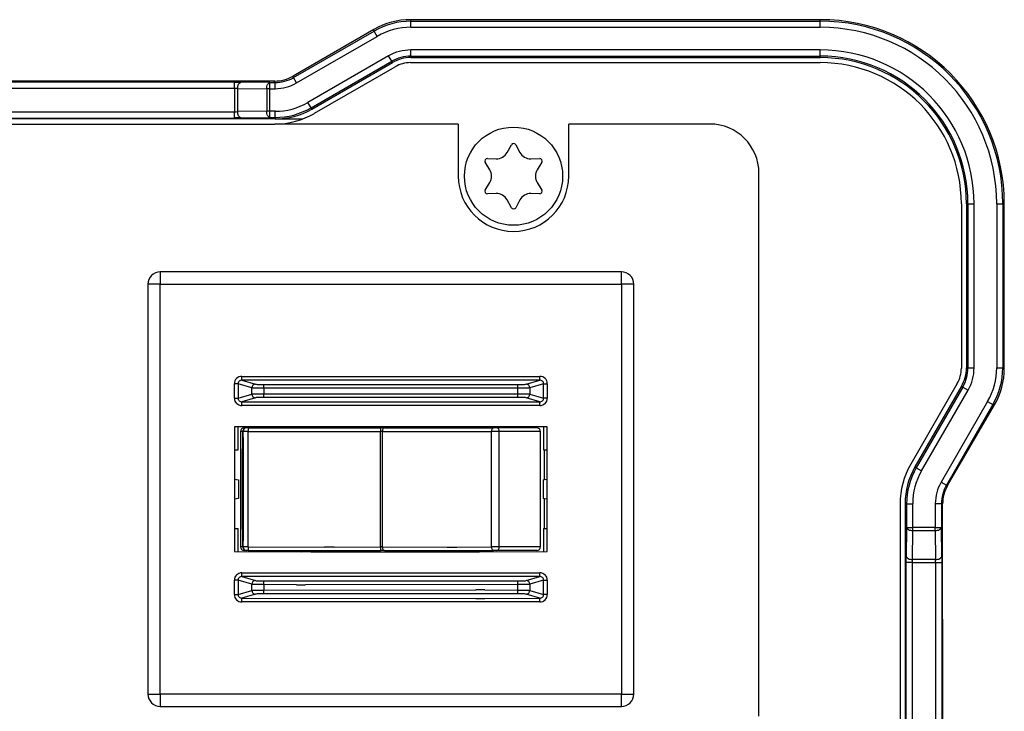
# Model space of a CAD drawing. Header units: millimetres. Extents: x -429 to -189, y 22 to 228.
# Tile 5 of 5: x -270 to -189, y 172 to 228. Entities that reach past the tile are written whole.
import ezdxf

# ---------------------------------------------------------------- set-up
doc = ezdxf.new("R2010")
doc.units = ezdxf.units.MM

# ---------------------------------------------------------------- blocks, each defined once
blk = doc.blocks.new('Blechschraube_ISO14585-ST4_2x16_8__17', base_point=(-233.349, 211.466))
at = {"color": 7, "linetype": 'Continuous'}
blk.add_circle((-229.349, 215.466), 4, dxfattribs=at)
blk = doc.blocks.new('Typenschild-PSU-Odin__18', base_point=(-389.349, 210.966))
at = {"color": 7, "linetype": 'Continuous'}
for p, q in [((-369.349, 219.716), (-249.349, 219.716)), ((-249.349, 219.716), (-248.813, 219.716)), ((-233.849, 219.716), (-248.813, 219.716)), ((-233.849, 219.716), (-233.849, 217.164)), ((-233.849, 217.164), (-233.849, 216.717)), ((-233.849, 216.717), (-233.849, 215.466))]:
    blk.add_line(p, q, dxfattribs=at)
blk.add_arc((-229.349, 215.466), 4.5, 180, 270, dxfattribs=at)
blk = doc.blocks.new('Verbindungsteil_1__22', base_point=(-429.349, 21.784))
at = {"color": 7, "linetype": 'Continuous'}
for p, q in [((-204.349, 228.216), (-237.742, 228.216)), ((-240.741, 227.412), (-247.313, 223.618)), ((-248.813, 223.216), (-369.885, 223.216)), ((-189.349, 199.823), (-189.349, 213.216)), ((-193.977, 190.26), (-190.153, 196.824)), ((-194.349, 163.283), (-194.379, 188.76))]:
    blk.add_line(p, q, dxfattribs=at)
at = {"color": 1, "linetype": 'Continuous'}
for p, q in [((-237.742, 228.216), (-237.709, 228.094)), ((-204.349, 228.094), (-204.349, 228.216)), ((-204.349, 227.594), (-204.349, 228.094)), ((-240.708, 227.29), (-240.741, 227.412)), ((-248.826, 223.163), (-248.813, 223.216)), ((-247.313, 223.618), (-247.327, 223.554)), ((-272.531, 220.696), (-252.095, 220.714)), ((-189.971, 213.216), (-189.471, 213.216)), ((-189.471, 213.216), (-189.349, 213.216)), ((-189.471, 199.856), (-189.349, 199.823)), ((-190.153, 196.824), (-190.275, 196.857))]:
    blk.add_line(p, q, dxfattribs=at)
at = {"color": 7, "linetype": 'Continuous'}
for centre, radius, start, end in [((-237.742, 222.217), 5.999, 90, 120), ((-204.349, 213.216), 15, 0, 90), ((-248.813, 226.216), 3, 270, 300), ((-195.348, 199.823), 5.999, 330, 0), ((-191.379, 188.76), 3, 150, 180)]:
    blk.add_arc(centre, radius, start, end, dxfattribs=at)
at = {"color": 1, "linetype": 'Continuous'}
blk.add_arc((-252.095, 223.714), 3, 270, 275.05639, dxfattribs=at)
blk = doc.blocks.new('Verbindungsteil_2__23', base_point=(-429.349, 21.784))
at = {"color": 7, "linetype": 'Continuous'}
for p, q in [((-204.349, 228.216), (-237.742, 228.216)), ((-240.741, 227.412), (-247.313, 223.618)), ((-245.79, 220.933), (-239.218, 224.727)), ((-237.718, 225.129), (-204.349, 225.129)), ((-248.813, 223.216), (-369.885, 223.216)), ((-248.79, 220.129), (-369.908, 220.129)), ((-248.79, 220.129), (-246.534, 220.129)), ((-192.436, 213.216), (-192.436, 199.847)), ((-189.349, 199.823), (-189.349, 213.216)), ((-192.838, 198.347), (-196.632, 191.775)), ((-193.977, 190.26), (-190.153, 196.824)), ((-197.436, 188.775), (-197.436, 64.657)), ((-194.349, 163.283), (-194.379, 188.76))]:
    blk.add_line(p, q, dxfattribs=at)
at = {"color": 1, "linetype": 'Continuous'}
for p, q in [((-237.742, 228.216), (-237.709, 228.094)), ((-237.709, 228.094), (-204.349, 228.094)), ((-237.709, 227.594), (-237.709, 228.094)), ((-204.349, 228.094), (-204.349, 228.216)), ((-204.349, 227.594), (-204.349, 228.094)), ((-247.28, 223.496), (-240.708, 227.29)), ((-240.708, 227.29), (-240.741, 227.412)), ((-240.458, 226.857), (-240.708, 227.29)), ((-237.709, 227.594), (-204.349, 227.594)), ((-247.03, 223.063), (-240.458, 226.857)), ((-204.349, 225.751), (-237.718, 225.751)), ((-237.718, 225.251), (-237.718, 225.751)), ((-204.349, 225.251), (-204.349, 225.751)), ((-239.529, 225.266), (-246.101, 221.472)), ((-245.851, 221.038), (-239.279, 224.833)), ((-239.279, 224.833), (-239.529, 225.266)), ((-239.279, 224.833), (-239.218, 224.727)), ((-237.718, 225.251), (-204.349, 225.251)), ((-237.718, 225.129), (-237.718, 225.251)), ((-204.349, 225.129), (-204.349, 225.251)), ((-252.081, 223.12), (-366.617, 223.12)), ((-252.081, 222.62), (-252.081, 223.12)), ((-249.215, 223.094), (-251.581, 223.118)), ((-248.826, 223.163), (-248.813, 223.216)), ((-248.826, 223.163), (-248.78, 223.094)), ((-247.313, 223.618), (-247.327, 223.554)), ((-247.28, 223.496), (-247.327, 223.554)), ((-247.03, 223.063), (-247.28, 223.496)), ((-252.081, 222.62), (-366.617, 222.62)), ((-252.081, 222.62), (-252.095, 220.714)), ((-251.831, 222.618), (-249.465, 222.594)), ((-251.831, 220.725), (-251.831, 222.618)), ((-249.215, 222.594), (-249.465, 222.594)), ((-249.465, 222.594), (-249.465, 220.751)), ((-249.215, 223.094), (-248.78, 223.094)), ((-249.215, 222.594), (-249.215, 223.094)), ((-249.215, 222.594), (-248.78, 222.594)), ((-249.215, 220.751), (-249.215, 222.594)), ((-248.78, 222.594), (-248.78, 223.094)), ((-272.531, 220.696), (-252.095, 220.714)), ((-252.081, 220.225), (-252.095, 220.714)), ((-249.465, 220.751), (-251.831, 220.725)), ((-249.215, 220.751), (-249.465, 220.751)), ((-248.79, 220.751), (-249.215, 220.751)), ((-249.215, 220.251), (-249.215, 220.751)), ((-248.79, 220.251), (-248.79, 220.751)), ((-245.851, 221.038), (-246.101, 221.472)), ((-245.79, 220.933), (-245.851, 221.038)), ((-272.884, 220.197), (-252.081, 220.225)), ((-251.581, 220.227), (-249.215, 220.251)), ((-249.215, 220.251), (-248.79, 220.251)), ((-248.79, 220.251), (-248.79, 220.129)), ((-192.436, 213.216), (-192.314, 213.216)), ((-192.314, 213.216), (-192.314, 199.847)), ((-192.314, 213.216), (-191.814, 213.216)), ((-191.814, 199.847), (-191.814, 213.216)), ((-189.971, 213.216), (-189.471, 213.216)), ((-189.971, 213.216), (-189.971, 199.856)), ((-189.471, 213.216), (-189.349, 213.216)), ((-189.471, 213.216), (-189.471, 199.856)), ((-192.314, 199.847), (-192.436, 199.847)), ((-192.314, 199.847), (-191.814, 199.847)), ((-189.971, 199.856), (-189.471, 199.856)), ((-189.471, 199.856), (-189.349, 199.823)), ((-192.732, 198.286), (-196.526, 191.714)), ((-192.838, 198.347), (-192.732, 198.286)), ((-192.732, 198.286), (-192.299, 198.036)), ((-196.093, 191.464), (-192.299, 198.036)), ((-190.708, 197.107), (-194.502, 190.535)), ((-190.275, 196.857), (-194.069, 190.285)), ((-190.708, 197.107), (-190.275, 196.857)), ((-190.153, 196.824), (-190.275, 196.857)), ((-196.526, 191.714), (-196.632, 191.775)), ((-196.526, 191.714), (-196.093, 191.464)), ((-194.502, 190.535), (-194.069, 190.285)), ((-193.977, 190.26), (-194.069, 190.285)), ((-197.436, 188.775), (-197.314, 188.775)), ((-197.314, 188.775), (-197.314, 186.85)), ((-197.314, 188.775), (-196.814, 188.775)), ((-196.814, 186.85), (-196.814, 188.775)), ((-194.971, 188.785), (-194.971, 186.85)), ((-194.971, 188.785), (-194.471, 188.785)), ((-194.471, 188.785), (-194.379, 188.76)), ((-194.471, 188.785), (-194.471, 186.85)), ((-197.314, 186.85), (-197.338, 184.484)), ((-197.314, 186.85), (-196.814, 186.85)), ((-196.838, 184.234), (-196.814, 186.6)), ((-196.814, 186.6), (-196.814, 186.85)), ((-194.971, 186.85), (-196.814, 186.85)), ((-196.814, 186.6), (-194.971, 186.6)), ((-194.971, 186.6), (-194.971, 186.85)), ((-194.971, 186.85), (-194.471, 186.85)), ((-194.971, 186.6), (-194.947, 184.234)), ((-194.447, 184.484), (-194.471, 186.85)), ((-196.84, 183.984), (-197.34, 183.984)), ((-197.34, 69.448), (-197.34, 183.984)), ((-196.84, 183.984), (-194.945, 183.984)), ((-196.84, 69.448), (-196.84, 183.984)), ((-194.947, 184.234), (-196.838, 184.234)), ((-194.945, 183.984), (-194.445, 183.984)), ((-194.945, 183.984), (-194.945, 69.448)), ((-194.445, 183.984), (-194.445, 69.448))]:
    blk.add_line(p, q, dxfattribs=at)
at = {"color": 7, "linetype": 'Continuous'}
for centre, radius, start, end in [((-237.742, 222.217), 5.999, 90, 120), ((-204.349, 213.216), 15, 0, 90), ((-204.349, 213.216), 14.878, 0, 90), ((-237.718, 222.129), 3.122, 90, 120), ((-237.718, 222.129), 3, 90, 120), ((-204.349, 213.216), 12.035, 0, 90), ((-204.349, 213.216), 11.913, 0, 90), ((-248.813, 226.216), 3, 270, 300), ((-248.78, 226.093), 5.842, 269.90662, 300.09338), ((-248.78, 226.093), 5.964, 269.90853, 300.09147), ((-195.436, 199.847), 3, 330, 0), ((-195.436, 199.847), 3.122, 330, 0), ((-195.348, 199.823), 5.999, 330, 0), ((-191.436, 188.775), 6, 150, 180), ((-191.436, 188.775), 5.878, 150, 180), ((-191.379, 188.76), 3, 150, 180)]:
    blk.add_arc(centre, radius, start, end, dxfattribs=at)
at = {"color": 1, "linetype": 'Continuous'}
for centre, radius, start, end in [((-237.718, 222.129), 5.965, 89.91211, 120.08789), ((-237.718, 222.129), 5.465, 89.90407, 120.09593), ((-204.349, 213.216), 14.378, 0, 90), ((-237.718, 222.129), 3.622, 90, 120), ((-204.349, 213.216), 12.535, 0, 90), ((-248.78, 226.093), 3, 269.99991, 300.00009), ((-248.78, 226.093), 3.499, 269.99993, 300.00007), ((-252.095, 223.714), 3, 270, 275.05639), ((-248.78, 226.093), 5.342, 269.89788, 300.10212), ((-195.436, 199.847), 3.622, 330, 0), ((-195.436, 199.847), 5.465, 329.90407, 0.09593), ((-195.436, 199.847), 5.965, 329.91211, 0.08789), ((-191.436, 188.775), 5.378, 150, 180), ((-191.436, 188.775), 3.535, 150.15426, 179.84574), ((-191.436, 188.775), 3.035, 150.17967, 179.82033)]:
    blk.add_arc(centre, radius, start, end, dxfattribs=at)
for points, knots in [([(-252.081, 223.12), (-252.037, 223.12), (-251.951, 223.12), (-251.821, 223.12), (-251.698, 223.115), (-251.618, 223.117), (-251.581, 223.118)], [0, 0, 0, 0, 0.1305272, 0.2588225, 0.3903046, 0.5000355, 0.5000355, 0.5000355, 0.5000355]), ([(-251.831, 222.618), (-251.826, 222.747), (-251.819, 222.958), (-251.648, 223.073), (-251.581, 223.118)], [0, 0, 0, 0, 0.3586328, 0.588879, 0.588879, 0.588879, 0.588879]), ([(-251.831, 222.618), (-251.837, 222.618), (-251.85, 222.618), (-251.876, 222.618), (-251.91, 222.619), (-251.945, 222.619), (-251.973, 222.62), (-252.007, 222.62), (-252.043, 222.62), (-252.072, 222.62), (-252.081, 222.62)], [0, 0, 0, 0, 0.0191121, 0.0382243, 0.0787946, 0.1206037, 0.1419861, 0.1633685, 0.2229386, 0.250015, 0.250015, 0.250015, 0.250015]), ([(-249.465, 222.594), (-249.46, 222.723), (-249.453, 222.934), (-249.282, 223.049), (-249.215, 223.094)], [0, 0, 0, 0, 0.3586328, 0.588879, 0.588879, 0.588879, 0.588879]), ([(-251.581, 220.227), (-251.648, 220.272), (-251.818, 220.386), (-251.826, 220.597), (-251.831, 220.725)], [0, 0, 0, 0, 0.2300854, 0.5871491, 0.5871491, 0.5871491, 0.5871491]), ([(-249.215, 220.251), (-249.282, 220.296), (-249.453, 220.41), (-249.46, 220.622), (-249.465, 220.751)], [0, 0, 0, 0, 0.2302893, 0.5889315, 0.5889315, 0.5889315, 0.5889315]), ([(-251.581, 220.227), (-251.618, 220.228), (-251.698, 220.229), (-251.821, 220.225), (-251.951, 220.225), (-252.037, 220.225), (-252.081, 220.225)], [0, 0, 0, 0, 0.1097309, 0.2412131, 0.3695084, 0.5000355, 0.5000355, 0.5000355, 0.5000355]), ([(-197.314, 186.85), (-197.269, 186.783), (-197.155, 186.612), (-196.943, 186.605), (-196.814, 186.6)], [0, 0, 0, 0, 0.2302462, 0.588879, 0.588879, 0.588879, 0.588879]), ([(-194.971, 186.6), (-194.842, 186.605), (-194.63, 186.612), (-194.516, 186.783), (-194.471, 186.85)], [0, 0, 0, 0, 0.3586421, 0.5889315, 0.5889315, 0.5889315, 0.5889315]), ([(-197.34, 183.984), (-197.34, 184.033), (-197.34, 184.119), (-197.34, 184.249), (-197.336, 184.367), (-197.337, 184.447), (-197.338, 184.484)], [0, 0, 0, 0, 0.1455546, 0.2588225, 0.3903046, 0.5000355, 0.5000355, 0.5000355, 0.5000355]), ([(-197.338, 184.484), (-197.293, 184.417), (-197.179, 184.246), (-196.967, 184.239), (-196.838, 184.234)], [0, 0, 0, 0, 0.2302462, 0.588879, 0.588879, 0.588879, 0.588879]), ([(-196.84, 183.984), (-196.84, 183.991), (-196.84, 184.006), (-196.84, 184.035), (-196.84, 184.07), (-196.84, 184.106), (-196.839, 184.134), (-196.839, 184.167), (-196.838, 184.2), (-196.838, 184.226), (-196.838, 184.234)], [0, 0, 0, 0, 0.0216608, 0.0433216, 0.0865766, 0.1294114, 0.1504191, 0.1714269, 0.2258574, 0.2500149, 0.2500149, 0.2500149, 0.2500149]), ([(-194.947, 184.234), (-194.818, 184.239), (-194.607, 184.246), (-194.492, 184.417), (-194.447, 184.484)], [0, 0, 0, 0, 0.3586328, 0.588879, 0.588879, 0.588879, 0.588879]), ([(-194.945, 183.984), (-194.945, 183.991), (-194.945, 184.006), (-194.945, 184.035), (-194.945, 184.07), (-194.946, 184.106), (-194.946, 184.134), (-194.946, 184.167), (-194.947, 184.2), (-194.947, 184.226), (-194.947, 184.234)], [0, 0, 0, 0, 0.0216608, 0.0433216, 0.0865766, 0.1294114, 0.1504191, 0.1714269, 0.2258574, 0.2500149, 0.2500149, 0.2500149, 0.2500149]), ([(-194.447, 184.484), (-194.447, 184.44), (-194.446, 184.36), (-194.446, 184.242), (-194.445, 184.119), (-194.445, 184.033), (-194.445, 183.984)], [0, 0, 0, 0, 0.1312758, 0.2411851, 0.3544536, 0.5000075, 0.5000075, 0.5000075, 0.5000075])]:
    blk.add_open_spline(points, degree=3, knots=knots, dxfattribs=at)
blk = doc.blocks.new('Gehaeuseschale-oben-Einbaudummy__24', base_point=(-409.36, 148.716))
at = {"color": 7, "linetype": 'Continuous'}
for p, q in [((-209.349, 184.216), (-209.349, 188.466)), ((-209.349, 179.966), (-209.349, 184.216)), ((-209.349, 175.716), (-209.349, 179.966)), ((-209.349, 171.466), (-209.349, 175.716))]:
    blk.add_line(p, q, dxfattribs=at)
blk = doc.blocks.new('Blechschraube_ISO14585-ST4_2x16_12__25', base_point=(-233.349, 211.466))
at = {"color": 7, "linetype": 'Continuous'}
for p, q in [((-229.863, 217.406), (-229.525, 218.032)), ((-229.173, 218.032), (-228.835, 217.406)), ((-231.483, 216.902), (-230.772, 216.881)), ((-227.926, 216.881), (-227.215, 216.902)), ((-231.286, 215.991), (-231.659, 216.597)), ((-227.038, 216.597), (-227.412, 215.991)), ((-231.659, 214.335), (-231.286, 214.941)), ((-227.412, 214.941), (-227.038, 214.335)), ((-230.772, 214.051), (-231.483, 214.03)), ((-229.525, 212.9), (-229.863, 213.526)), ((-228.835, 213.526), (-229.173, 212.9)), ((-227.215, 214.03), (-227.926, 214.051))]:
    blk.add_line(p, q, dxfattribs=at)
blk.add_circle((-229.349, 215.466), 4, dxfattribs=at)
for centre, radius, start, end in [((-229.349, 217.937), 0.2, 90, 151.68046), ((-229.349, 217.937), 0.2, 28.32055, 90), ((-231.489, 216.702), 0.2, 88.32056, 211.68046), ((-230.743, 217.88), 1, 268.31954, 331.68046), ((-227.955, 217.88), 1, 208.31954, 271.68046), ((-227.209, 216.702), 0.2, 328.32056, 91.68046), ((-232.137, 215.466), 1, 328.31954, 31.68046), ((-226.561, 215.466), 1, 148.31954, 211.68046), ((-231.489, 214.23), 0.2, 148.32055, 271.68046), ((-227.209, 214.23), 0.2, 268.32055, 31.68046), ((-230.743, 213.052), 1, 28.31954, 91.68046), ((-227.955, 213.052), 1, 88.31954, 151.68046), ((-229.349, 212.995), 0.2, 208.32056, 270), ((-229.349, 212.995), 0.2, 270, 331.68046)]:
    blk.add_arc(centre, radius, start, end, dxfattribs=at)
blk = doc.blocks.new('Frontschild-Odin-PSU__26', base_point=(-409.36, 144.716))
at = {"color": 7, "linetype": 'Continuous'}
for p, q in [((-369.349, 219.716), (-249.349, 219.716)), ((-249.349, 219.716), (-248.813, 219.716)), ((-233.849, 219.716), (-248.813, 219.716)), ((-233.849, 219.716), (-233.849, 217.164)), ((-213.349, 219.716), (-224.849, 219.716)), ((-224.849, 215.466), (-224.849, 219.716)), ((-233.849, 217.164), (-233.849, 216.717)), ((-233.849, 216.717), (-233.849, 215.466)), ((-209.349, 188.466), (-209.349, 215.716)), ((-209.349, 184.216), (-209.349, 188.466)), ((-209.349, 179.966), (-209.349, 184.216)), ((-209.349, 175.716), (-209.349, 179.966)), ((-209.349, 171.466), (-209.349, 175.716))]:
    blk.add_line(p, q, dxfattribs=at)
for centre, radius, start, end in [((-213.349, 215.716), 4, 0, 90), ((-229.349, 215.466), 4.5, 180, 270), ((-229.349, 215.466), 4.5, 270, 0)]:
    blk.add_arc(centre, radius, start, end, dxfattribs=at)
blk = doc.blocks.new('2192079__27', base_point=(-233.607, 184.861))
at = {"color": 7, "linetype": 'Continuous'}
for p, q in [((-233.607, 184.861), (-232.849, 184.861)), ((-232.849, 184.861), (-232.136, 184.861))]:
    blk.add_line(p, q, dxfattribs=at)
blk = doc.blocks.new('2156949__28', base_point=(-247.034, 181.761))
at = {"color": 1, "linetype": 'Continuous'}
for p, q in [((-246.294, 182.861), (-247.034, 182.861)), ((-247.034, 182.161), (-246.664, 182.161)), ((-246.664, 182.161), (-246.294, 182.161)), ((-232.064, 181.761), (-232.429, 181.761)), ((-231.699, 181.761), (-232.064, 181.761))]:
    blk.add_line(p, q, dxfattribs=at)
blk = doc.blocks.new('2156949_1__29', base_point=(-247.034, 181.061))
at = {"color": 1, "linetype": 'Continuous'}
for p, q in [((-244.031, 185.241), (-244.764, 185.241)), ((-243.962, 185.241), (-244.031, 185.241)), ((-234.766, 185.241), (-234.697, 185.241)), ((-234.697, 185.241), (-233.964, 185.241)), ((-247.034, 182.161), (-246.664, 182.161)), ((-246.664, 182.161), (-246.294, 182.161)), ((-232.064, 181.761), (-232.429, 181.761)), ((-231.699, 181.761), (-232.064, 181.761)), ((-232.434, 181.061), (-231.694, 181.061))]:
    blk.add_line(p, q, dxfattribs=at)
at = {"color": 7, "linetype": 'Continuous'}
blk.add_line((-237.747, 184.966), (-237.747, 184.891), dxfattribs=at)
blk = doc.blocks.new('2192079_1', base_point=(-246.592, 184.861))
at = {"color": 7, "linetype": 'Continuous'}
for q in [(-246.592, 184.861), (-245.121, 184.861)]:
    blk.add_line((-245.879, 184.861), q, dxfattribs=at)
blk = doc.blocks.new('Wippschalter__30', base_point=(-251.599, 184.966))
at = {"color": 7, "linetype": 'Continuous'}
for p, q in [((-251.599, 194.666), (-251.599, 185.266)), ((-251.449, 191.866), (-251.422, 194.666)), ((-251.349, 193.716), (-251.382, 194.666)), ((-251.103, 194.966), (-251.299, 194.966)), ((-250.978, 194.966), (-251.103, 194.966)), ((-250.978, 194.966), (-240.924, 194.966)), ((-240.924, 194.966), (-240.205, 194.966)), ((-239.869, 194.966), (-240.205, 194.966)), ((-239.869, 194.966), (-237.774, 194.966)), ((-237.774, 194.966), (-230.98, 194.966)), ((-230.724, 194.966), (-230.98, 194.966)), ((-229.349, 194.966), (-230.724, 194.966)), ((-227.452, 194.966), (-229.349, 194.966)), ((-227.16, 185.266), (-227.16, 194.666)), ((-251.349, 186.216), (-251.349, 193.716)), ((-251.449, 190.716), (-251.449, 191.866)), ((-251.449, 189.216), (-251.449, 190.716)), ((-251.449, 188.066), (-251.449, 189.216)), ((-251.422, 185.266), (-251.449, 188.066)), ((-251.382, 185.266), (-251.349, 186.216)), ((-251.103, 184.966), (-251.299, 184.966)), ((-250.978, 184.966), (-251.103, 184.966)), ((-250.978, 184.966), (-240.924, 184.966)), ((-240.924, 184.966), (-240.205, 184.966)), ((-239.869, 184.966), (-240.205, 184.966)), ((-239.869, 184.966), (-230.98, 184.966)), ((-230.724, 184.966), (-230.98, 184.966)), ((-229.349, 184.966), (-230.724, 184.966)), ((-227.452, 184.966), (-229.349, 184.966))]:
    blk.add_line(p, q, dxfattribs=at)
at = {"color": 1, "linetype": 'Continuous'}
for p, q in [((-251.422, 194.666), (-251.599, 194.666)), ((-250.978, 194.666), (-251.382, 194.666)), ((-250.978, 194.966), (-250.978, 194.666)), ((-250.978, 185.266), (-250.978, 194.666)), ((-250.978, 194.666), (-240.205, 194.666)), ((-240.205, 194.966), (-240.205, 194.666)), ((-240.205, 185.266), (-240.205, 194.666)), ((-240.037, 194.666), (-240.205, 194.666)), ((-240.037, 185.266), (-240.037, 194.666)), ((-240.037, 194.666), (-231.148, 194.666)), ((-231.148, 185.266), (-231.148, 194.666)), ((-230.507, 194.666), (-231.148, 194.666)), ((-230.507, 185.266), (-230.507, 194.666)), ((-227.16, 194.666), (-230.507, 194.666)), ((-251.422, 185.266), (-251.599, 185.266)), ((-250.978, 185.266), (-251.382, 185.266)), ((-250.978, 185.266), (-250.978, 184.966)), ((-250.978, 185.266), (-244.764, 185.241)), ((-244.031, 185.241), (-244.764, 185.241)), ((-243.962, 185.241), (-244.031, 185.241)), ((-243.962, 185.241), (-240.205, 185.266)), ((-240.037, 185.266), (-240.205, 185.266)), ((-240.205, 185.266), (-240.205, 184.966)), ((-240.037, 185.266), (-234.766, 185.241)), ((-234.766, 185.241), (-234.697, 185.241)), ((-234.697, 185.241), (-233.964, 185.241)), ((-233.964, 185.241), (-231.148, 185.266)), ((-230.507, 185.266), (-231.148, 185.266)), ((-227.16, 185.266), (-230.507, 185.266))]:
    blk.add_line(p, q, dxfattribs=at)
at = {"color": 7, "linetype": 'Continuous'}
for centre, radius, start, end in [((-251.299, 194.666), 0.3, 90, 180), ((-251.105, 194.687), 0.278, 89.62518, 184.45451), ((-227.456, 194.67), 0.296, 359.28646, 89.3038), ((-251.299, 185.266), 0.3, 180, 270), ((-251.105, 185.244), 0.278, 175.54549, 270.37483), ((-227.456, 185.262), 0.296, 270.6962, 0.71354)]:
    blk.add_arc(centre, radius, start, end, dxfattribs=at)
at = {"color": 1, "linetype": 'Continuous'}
for centre, start, end in [((-251.124, 194.668), 85.9999, 180.48665), ((-251.124, 185.263), 179.51335, 274.0001)]:
    blk.add_arc(centre, 0.298, start, end, dxfattribs=at)
for points in [[(-251.382, 194.666), (-251.389, 194.666), (-251.402, 194.666), (-251.415, 194.666), (-251.422, 194.666)], [(-251.382, 185.266), (-251.389, 185.266), (-251.402, 185.266), (-251.415, 185.266), (-251.422, 185.266)]]:
    blk.add_open_spline(points, degree=3, dxfattribs=at)
for points, knots in [([(-239.869, 194.966), (-239.915, 194.94), (-240.027, 194.877), (-240.033, 194.745), (-240.037, 194.666)], [0, 0, 0, 0, 0.1476277, 0.3653405, 0.3653405, 0.3653405, 0.3653405]), ([(-230.98, 194.966), (-231.025, 194.94), (-231.137, 194.877), (-231.144, 194.745), (-231.148, 194.666)], [0, 0, 0, 0, 0.1476277, 0.3653405, 0.3653405, 0.3653405, 0.3653405]), ([(-230.507, 194.666), (-230.517, 194.746), (-230.533, 194.89), (-230.665, 194.943), (-230.724, 194.966)], [0, 0, 0, 0, 0.2213779, 0.3979026, 0.3979026, 0.3979026, 0.3979026]), ([(-240.037, 185.266), (-240.033, 185.187), (-240.027, 185.055), (-239.915, 184.991), (-239.869, 184.966)], [0, 0, 0, 0, 0.2177129, 0.3653405, 0.3653405, 0.3653405, 0.3653405]), ([(-231.148, 185.266), (-231.144, 185.187), (-231.137, 185.055), (-231.025, 184.991), (-230.98, 184.966)], [0, 0, 0, 0, 0.2177129, 0.3653405, 0.3653405, 0.3653405, 0.3653405]), ([(-230.724, 184.966), (-230.665, 184.989), (-230.533, 185.042), (-230.517, 185.186), (-230.507, 185.266)], [0, 0, 0, 0, 0.1765246, 0.3979026, 0.3979026, 0.3979026, 0.3979026])]:
    blk.add_open_spline(points, degree=3, knots=knots, dxfattribs=at)
blk = doc.blocks.new('2156469__31', base_point=(-251.449, 190.716))
at = {"color": 7, "linetype": 'Continuous'}
for p, q in [((-251.349, 193.716), (-251.382, 194.666)), ((-227.452, 194.966), (-229.349, 194.966)), ((-251.449, 190.716), (-251.449, 191.866)), ((-226.934, 190.734), (-226.829, 190.752))]:
    blk.add_line(p, q, dxfattribs=at)
blk = doc.blocks.new('2156469__32', base_point=(-251.449, 190.716))
blk.add_blockref('2156469__31', (-251.449, 190.716))
blk = doc.blocks.new('2156951__33', base_point=(-229.349, 184.966))
at = {"color": 7, "linetype": 'Continuous'}
blk.add_line((-227.452, 184.966), (-229.349, 184.966), dxfattribs=at)
blk = doc.blocks.new('2156951_2__34', base_point=(-251.449, 184.966))
at = {"color": 7, "linetype": 'Continuous'}
for p, q in [((-251.449, 188.066), (-251.449, 189.216)), ((-226.829, 189.18), (-226.934, 189.197)), ((-251.382, 185.266), (-251.349, 186.216)), ((-227.452, 184.966), (-229.349, 184.966))]:
    blk.add_line(p, q, dxfattribs=at)
blk = doc.blocks.new('2156951__35', base_point=(-251.449, 184.966))
for name, p in [('2156951_2__34', (-251.449, 184.966)), ('2156951__33', (-229.349, 184.966))]:
    blk.add_blockref(name, p)
blk = doc.blocks.new('2156964SOL__36', base_point=(-252.099, 184.891))
at = {"color": 7, "linetype": 'Continuous'}
for p, q in [((-251.799, 193.166), (-251.799, 195.041)), ((-240.924, 195.041), (-240.924, 194.966)), ((-237.774, 195.041), (-237.774, 194.966)), ((-226.899, 195.041), (-226.899, 193.166)), ((-252.099, 193.166), (-251.799, 193.166)), ((-226.899, 193.166), (-226.829, 193.166)), ((-226.829, 190.752), (-226.829, 193.166)), ((-226.829, 193.166), (-226.599, 193.166)), ((-226.829, 186.766), (-226.829, 189.18)), ((-252.099, 186.766), (-251.799, 186.766)), ((-251.799, 184.891), (-251.799, 186.766)), ((-226.899, 186.766), (-226.899, 184.891)), ((-226.899, 186.766), (-226.829, 186.766)), ((-226.829, 186.766), (-226.599, 186.766)), ((-240.924, 184.891), (-240.924, 184.966)), ((-237.747, 184.966), (-237.747, 184.891))]:
    blk.add_line(p, q, dxfattribs=at)
blk = doc.blocks.new('2256574__37', base_point=(-259.149, 172.266))
at = {"color": 1, "linetype": 'Continuous'}
for p, q in [((-258.149, 207.666), (-258.149, 206.666)), ((-220.549, 206.666), (-220.549, 207.666)), ((-258.149, 206.666), (-259.149, 206.666)), ((-258.138, 193.466), (-258.149, 206.666)), ((-258.149, 206.666), (-220.549, 206.666)), ((-219.549, 206.666), (-220.549, 206.666)), ((-220.549, 206.666), (-220.549, 173.266)), ((-251.497, 198.851), (-251.497, 199.151)), ((-251.497, 199.151), (-227.201, 199.151)), ((-227.201, 198.851), (-227.201, 199.151)), ((-252.101, 197.376), (-252.101, 198.555)), ((-251.805, 198.555), (-252.101, 198.555)), ((-250.677, 198.218), (-251.805, 198.555)), ((-251.805, 198.555), (-251.805, 197.376)), ((-251.497, 198.851), (-250.377, 198.518)), ((-227.201, 198.851), (-251.497, 198.851)), ((-250.677, 197.713), (-250.677, 198.218)), ((-249.687, 198.488), (-229.011, 198.488)), ((-249.687, 198.188), (-249.687, 198.488)), ((-229.011, 198.188), (-229.011, 198.488)), ((-228.321, 198.518), (-227.201, 198.851)), ((-226.893, 198.555), (-228.021, 198.218)), ((-228.021, 198.218), (-228.021, 197.713)), ((-226.893, 198.555), (-226.597, 198.555)), ((-226.893, 197.376), (-226.893, 198.555)), ((-226.597, 198.555), (-226.597, 197.376)), ((-251.805, 197.376), (-250.677, 197.713)), ((-229.011, 198.188), (-249.687, 198.188)), ((-249.687, 198.188), (-249.687, 197.744)), ((-249.687, 197.744), (-229.011, 197.744)), ((-249.687, 197.444), (-249.687, 197.744)), ((-229.011, 197.444), (-249.687, 197.444)), ((-229.011, 197.744), (-229.011, 198.188)), ((-229.011, 197.444), (-229.011, 197.744)), ((-228.021, 197.713), (-226.893, 197.376)), ((-252.101, 197.376), (-251.805, 197.376)), ((-250.377, 197.414), (-251.497, 197.081)), ((-251.497, 196.781), (-251.497, 197.081)), ((-251.497, 197.081), (-227.201, 197.081)), ((-227.201, 196.781), (-251.497, 196.781)), ((-227.201, 197.081), (-228.321, 197.413)), ((-227.201, 196.781), (-227.201, 197.081)), ((-226.597, 197.376), (-226.893, 197.376)), ((-258.149, 173.266), (-258.138, 193.466)), ((-251.497, 182.851), (-251.497, 183.151)), ((-251.497, 183.151), (-227.201, 183.151)), ((-227.201, 182.851), (-227.201, 183.151)), ((-251.805, 182.555), (-252.101, 182.555)), ((-252.101, 181.376), (-252.101, 182.555)), ((-250.677, 182.218), (-251.805, 182.555)), ((-251.805, 182.555), (-251.805, 181.376)), ((-247.034, 182.861), (-251.497, 182.851)), ((-251.497, 182.851), (-250.377, 182.518)), ((-250.677, 181.713), (-250.677, 182.218)), ((-249.687, 182.488), (-229.011, 182.488)), ((-249.687, 182.188), (-249.687, 182.488)), ((-247.034, 182.161), (-249.687, 182.188)), ((-249.687, 182.188), (-249.687, 181.744)), ((-246.294, 182.861), (-247.034, 182.861)), ((-227.201, 182.851), (-246.294, 182.861)), ((-229.011, 182.188), (-246.294, 182.161)), ((-229.011, 182.188), (-229.011, 182.488)), ((-229.011, 181.744), (-229.011, 182.188)), ((-228.321, 182.518), (-227.201, 182.851)), ((-226.893, 182.555), (-228.021, 182.218)), ((-228.021, 182.218), (-228.021, 181.713)), ((-226.893, 181.376), (-226.893, 182.555)), ((-226.893, 182.555), (-226.597, 182.555)), ((-226.597, 182.555), (-226.597, 181.376)), ((-252.101, 181.376), (-251.805, 181.376)), ((-251.805, 181.376), (-250.677, 181.713)), ((-250.377, 181.414), (-251.497, 181.081)), ((-249.687, 181.744), (-232.429, 181.761)), ((-249.687, 181.444), (-249.687, 181.744)), ((-229.011, 181.444), (-249.687, 181.444)), ((-247.034, 182.161), (-246.664, 182.161)), ((-246.664, 182.161), (-246.294, 182.161)), ((-232.064, 181.761), (-232.429, 181.761)), ((-231.699, 181.761), (-232.064, 181.761)), ((-231.699, 181.761), (-229.011, 181.744)), ((-229.011, 181.444), (-229.011, 181.744)), ((-227.201, 181.081), (-228.321, 181.413)), ((-228.021, 181.713), (-226.893, 181.376)), ((-226.597, 181.376), (-226.893, 181.376)), ((-251.497, 180.781), (-251.497, 181.081)), ((-251.497, 181.081), (-232.434, 181.061)), ((-227.201, 180.781), (-251.497, 180.781)), ((-232.434, 181.061), (-231.694, 181.061)), ((-231.694, 181.061), (-227.201, 181.081)), ((-227.201, 180.781), (-227.201, 181.081)), ((-259.149, 173.266), (-258.149, 173.266)), ((-258.149, 173.266), (-258.149, 172.266)), ((-220.549, 173.266), (-258.149, 173.266)), ((-220.549, 173.266), (-219.549, 173.266)), ((-220.549, 172.266), (-220.549, 173.266))]:
    blk.add_line(p, q, dxfattribs=at)
at = {"color": 7, "linetype": 'Continuous'}
for p, q in [((-220.549, 207.666), (-258.149, 207.666)), ((-259.149, 206.666), (-259.149, 173.266)), ((-219.549, 173.266), (-219.549, 206.666)), ((-252.099, 195.041), (-252.099, 190.79)), ((-226.599, 195.041), (-252.099, 195.041)), ((-226.599, 190.79), (-226.599, 195.041)), ((-252.099, 190.79), (-251.764, 190.734)), ((-252.099, 190.79), (-252.099, 189.142)), ((-251.764, 190.734), (-251.764, 189.197)), ((-226.934, 190.734), (-226.829, 190.752)), ((-226.934, 190.734), (-226.934, 189.197)), ((-226.829, 190.752), (-226.599, 190.79)), ((-226.599, 189.142), (-226.599, 190.79)), ((-251.764, 189.197), (-252.099, 189.142)), ((-252.099, 189.142), (-252.099, 184.891)), ((-226.829, 189.18), (-226.934, 189.197)), ((-226.599, 189.142), (-226.829, 189.18)), ((-226.599, 184.891), (-226.599, 189.142)), ((-252.099, 184.891), (-246.592, 184.861)), ((-245.879, 184.861), (-246.592, 184.861)), ((-245.879, 184.861), (-245.121, 184.861)), ((-245.121, 184.861), (-233.607, 184.861)), ((-233.607, 184.861), (-232.849, 184.861)), ((-232.849, 184.861), (-232.136, 184.861)), ((-232.136, 184.861), (-226.599, 184.891)), ((-258.149, 172.266), (-220.549, 172.266))]:
    blk.add_line(p, q, dxfattribs=at)
for centre, start, end in [((-258.149, 206.666), 90, 180), ((-220.549, 206.666), 0, 90), ((-258.149, 173.266), 180, 270), ((-220.549, 173.266), 270, 0)]:
    blk.add_arc(centre, 1, start, end, dxfattribs=at)
at = {"color": 1, "linetype": 'Continuous'}
for centre, radius, start, end in [((-251.501, 198.551), 0.6, 89.59795, 179.60352), ((-227.197, 198.551), 0.6, 0.39648, 90.40205), ((-251.503, 198.549), 0.302, 88.80197, 178.82659), ((-250.377, 198.218), 0.3, 89.9607, 179.96073), ((-228.321, 198.218), 0.3, 0.03902, 90.08605), ((-227.195, 198.549), 0.302, 1.17341, 91.19803), ((-250.377, 197.713), 0.3, 180.03902, 270.08605), ((-228.321, 197.713), 0.3, 270, 0), ((-251.501, 197.381), 0.6, 180.39648, 270.40205), ((-251.503, 197.383), 0.302, 181.17341, 271.19803), ((-227.197, 197.381), 0.6, 269.59795, 359.60352), ((-227.195, 197.383), 0.302, 268.80197, 358.82659), ((-251.501, 182.551), 0.6, 89.59795, 179.60352), ((-227.197, 182.551), 0.6, 0.39648, 90.40205), ((-251.503, 182.549), 0.302, 88.80197, 178.82659), ((-250.377, 182.218), 0.3, 89.9607, 179.96073), ((-228.321, 182.218), 0.3, 0.03902, 90.08605), ((-227.195, 182.549), 0.302, 1.17341, 91.19803), ((-251.504, 181.378), 0.597, 180.13557, 270.66296), ((-251.506, 181.38), 0.299, 180.65648, 271.71496), ((-250.377, 181.713), 0.3, 180.03902, 270.08605), ((-228.321, 181.713), 0.3, 270, 360), ((-227.197, 181.381), 0.6, 269.59795, 359.60352), ((-227.195, 181.383), 0.302, 268.80197, 358.82659)]:
    blk.add_arc(centre, radius, start, end, dxfattribs=at)
for points, knots in [([(-249.687, 198.188), (-249.742, 198.188), (-249.853, 198.188), (-250.017, 198.19), (-250.177, 198.193), (-250.323, 198.196), (-250.449, 198.201), (-250.552, 198.206), (-250.625, 198.212), (-250.664, 198.217), (-250.677, 198.218)], [0, 0, 0, 0, 0.1644212, 0.3317049, 0.4939935, 0.6428668, 0.7706449, 0.8717654, 0.9526957, 0.990257, 0.990257, 0.990257, 0.990257]), ([(-250.377, 198.518), (-250.334, 198.512), (-250.21, 198.496), (-249.98, 198.491), (-249.793, 198.489), (-249.687, 198.488)], [0, 0, 0, 0, 0.1303137, 0.3738859, 0.6905676, 0.6905676, 0.6905676, 0.6905676]), ([(-229.011, 198.488), (-228.905, 198.489), (-228.718, 198.491), (-228.488, 198.496), (-228.364, 198.512), (-228.321, 198.518)], [0, 0, 0, 0, 0.3167076, 0.5602404, 0.6903241, 0.6903241, 0.6903241, 0.6903241]), ([(-228.021, 198.218), (-228.034, 198.217), (-228.073, 198.212), (-228.146, 198.206), (-228.249, 198.201), (-228.375, 198.196), (-228.521, 198.193), (-228.68, 198.19), (-228.845, 198.188), (-228.956, 198.188), (-229.011, 198.188)], [0, 0, 0, 0, 0.0375612, 0.1184916, 0.2196121, 0.3473902, 0.4962635, 0.6585521, 0.8258358, 0.990257, 0.990257, 0.990257, 0.990257]), ([(-250.677, 197.713), (-250.664, 197.715), (-250.625, 197.72), (-250.552, 197.726), (-250.449, 197.731), (-250.323, 197.735), (-250.177, 197.739), (-250.017, 197.742), (-249.853, 197.743), (-249.742, 197.743), (-249.687, 197.744)], [0, 0, 0, 0, 0.0375612, 0.1184916, 0.2196121, 0.3473902, 0.4962635, 0.6585521, 0.8258358, 0.990257, 0.990257, 0.990257, 0.990257]), ([(-249.687, 197.444), (-249.793, 197.443), (-249.98, 197.441), (-250.21, 197.436), (-250.334, 197.419), (-250.377, 197.414)], [0, 0, 0, 0, 0.3167076, 0.5602404, 0.6903241, 0.6903241, 0.6903241, 0.6903241]), ([(-229.011, 197.744), (-228.956, 197.743), (-228.845, 197.743), (-228.68, 197.742), (-228.521, 197.739), (-228.375, 197.735), (-228.249, 197.731), (-228.146, 197.726), (-228.073, 197.72), (-228.034, 197.715), (-228.021, 197.713)], [0, 0, 0, 0, 0.1644212, 0.3317049, 0.4939935, 0.6428668, 0.7706449, 0.8717654, 0.9526957, 0.990257, 0.990257, 0.990257, 0.990257]), ([(-228.321, 197.413), (-228.364, 197.419), (-228.488, 197.436), (-228.718, 197.441), (-228.905, 197.443), (-229.011, 197.444)], [0, 0, 0, 0, 0.1303487, 0.3739257, 0.6906076, 0.6906076, 0.6906076, 0.6906076]), ([(-249.687, 182.188), (-249.742, 182.188), (-249.853, 182.188), (-250.017, 182.19), (-250.177, 182.193), (-250.323, 182.196), (-250.449, 182.201), (-250.552, 182.206), (-250.625, 182.212), (-250.664, 182.217), (-250.677, 182.218)], [0, 0, 0, 0, 0.1644212, 0.3317049, 0.4939935, 0.6428668, 0.7706449, 0.8717654, 0.9526957, 0.990257, 0.990257, 0.990257, 0.990257]), ([(-250.377, 182.518), (-250.334, 182.512), (-250.21, 182.496), (-249.98, 182.491), (-249.793, 182.489), (-249.687, 182.488)], [0, 0, 0, 0, 0.1303137, 0.3738859, 0.6905676, 0.6905676, 0.6905676, 0.6905676]), ([(-229.011, 182.488), (-228.905, 182.489), (-228.718, 182.491), (-228.488, 182.496), (-228.364, 182.512), (-228.321, 182.518)], [0, 0, 0, 0, 0.3167076, 0.5602404, 0.6903241, 0.6903241, 0.6903241, 0.6903241]), ([(-228.021, 182.218), (-228.034, 182.217), (-228.073, 182.212), (-228.146, 182.206), (-228.249, 182.201), (-228.375, 182.196), (-228.521, 182.193), (-228.68, 182.19), (-228.845, 182.188), (-228.956, 182.188), (-229.011, 182.188)], [0, 0, 0, 0, 0.0375612, 0.1184916, 0.2196121, 0.3473902, 0.4962635, 0.6585521, 0.8258358, 0.990257, 0.990257, 0.990257, 0.990257]), ([(-250.677, 181.713), (-250.664, 181.715), (-250.625, 181.72), (-250.552, 181.726), (-250.449, 181.731), (-250.323, 181.735), (-250.177, 181.739), (-250.017, 181.742), (-249.853, 181.743), (-249.742, 181.743), (-249.687, 181.744)], [0, 0, 0, 0, 0.0375612, 0.1184916, 0.2196121, 0.3473902, 0.4962635, 0.6585521, 0.8258358, 0.990257, 0.990257, 0.990257, 0.990257]), ([(-249.687, 181.444), (-249.793, 181.443), (-249.98, 181.441), (-250.21, 181.436), (-250.334, 181.419), (-250.377, 181.414)], [0, 0, 0, 0, 0.3167076, 0.5602404, 0.6903241, 0.6903241, 0.6903241, 0.6903241]), ([(-229.011, 181.744), (-228.956, 181.743), (-228.845, 181.743), (-228.68, 181.742), (-228.521, 181.739), (-228.375, 181.735), (-228.249, 181.731), (-228.146, 181.726), (-228.073, 181.72), (-228.034, 181.715), (-228.021, 181.713)], [0, 0, 0, 0, 0.1644212, 0.3317049, 0.4939935, 0.6428668, 0.7706449, 0.8717654, 0.9526957, 0.990257, 0.990257, 0.990257, 0.990257]), ([(-228.321, 181.413), (-228.364, 181.419), (-228.488, 181.436), (-228.718, 181.441), (-228.905, 181.443), (-229.011, 181.444)], [0, 0, 0, 0, 0.1303487, 0.3739257, 0.6906076, 0.6906076, 0.6906076, 0.6906076])]:
    blk.add_open_spline(points, degree=3, knots=knots, dxfattribs=at)
blk = doc.blocks.new('Wippschalter-30A-BEN2PA-B0IBAS-3000X-11__38', base_point=(-259.149, 172.266))
for name, p in [('2256574__37', (-259.149, 172.266)), ('2156964SOL__36', (-252.099, 184.891)), ('Wippschalter__30', (-251.599, 184.966)), ('2156469__32', (-251.449, 190.716)), ('2156951__35', (-251.449, 184.966)), ('2156949_1__29', (-247.034, 181.061)), ('2192079_1', (-246.592, 184.861)), ('2192079__27', (-233.607, 184.861)), ('2156949__28', (-247.034, 181.761))]:
    blk.add_blockref(name, p)
blk = doc.blocks.new('Rueckplatte-PSU__39', base_point=(-425.849, 28.716))
at = {"color": 7, "linetype": 'Continuous'}
for p, q in [((-237.741, 224.716), (-204.349, 224.716)), ((-245.563, 220.587), (-238.991, 224.381)), ((-369.349, 219.716), (-249.349, 219.716)), ((-249.349, 219.716), (-248.813, 219.716)), ((-192.849, 213.216), (-192.849, 199.824)), ((-193.184, 198.574), (-196.978, 192.002)), ((-197.849, 188.752), (-197.849, 64.68))]:
    blk.add_line(p, q, dxfattribs=at)
for centre, radius, start, end in [((-237.741, 222.216), 2.5, 90, 120), ((-204.349, 213.216), 11.5, 0, 90), ((-248.813, 226.216), 6.5, 270, 300), ((-195.349, 199.824), 2.5, 330, 0), ((-191.349, 188.752), 6.5, 150, 180)]:
    blk.add_arc(centre, radius, start, end, dxfattribs=at)
blk = doc.blocks.new('Frontplatte-PSU__40', base_point=(-425.849, 28.716))
at = {"color": 7, "linetype": 'Continuous'}
for p, q in [((-237.741, 224.716), (-204.349, 224.716)), ((-245.563, 220.587), (-238.991, 224.381)), ((-369.349, 219.716), (-249.349, 219.716)), ((-249.349, 219.716), (-248.813, 219.716)), ((-192.849, 213.216), (-192.849, 199.824)), ((-193.184, 198.574), (-196.978, 192.002)), ((-197.849, 188.752), (-197.849, 64.68))]:
    blk.add_line(p, q, dxfattribs=at)
for centre, radius, start, end in [((-237.741, 222.216), 2.5, 90, 120), ((-204.349, 213.216), 11.5, 0, 90), ((-248.813, 226.216), 6.5, 270, 300), ((-195.349, 199.824), 2.5, 330, 0), ((-191.349, 188.752), 6.5, 150, 180)]:
    blk.add_arc(centre, radius, start, end, dxfattribs=at)
blk = doc.blocks.new('Netzteil-S360__41', base_point=(-429.349, 21.784))
for name, p in [('Verbindungsteil_1__22', (-429.349, 21.784)), ('Verbindungsteil_2__23', (-429.349, 21.784)), ('Rueckplatte-PSU__39', (-425.849, 28.716)), ('Frontplatte-PSU__40', (-425.849, 28.716)), ('Frontschild-Odin-PSU__26', (-409.36, 144.716)), ('Typenschild-PSU-Odin__18', (-389.349, 210.966)), ('Blechschraube_ISO14585-ST4_2x16_8__17', (-233.349, 211.466)), ('Blechschraube_ISO14585-ST4_2x16_12__25', (-233.349, 211.466)), ('Wippschalter-30A-BEN2PA-B0IBAS-3000X-11__38', (-259.149, 172.266)), ('Gehaeuseschale-oben-Einbaudummy__24', (-409.36, 148.716))]:
    blk.add_blockref(name, p)
blk = doc.blocks.new('VordansA', base_point=(-178, 125))
blk.add_blockref('Netzteil-S360__41', (-429.349, 21.784))

msp = doc.modelspace()

# ---------------------------------------------------------------- block references
msp.add_blockref('VordansA', (-178, 125))

doc.saveas('drawing.dxf')
